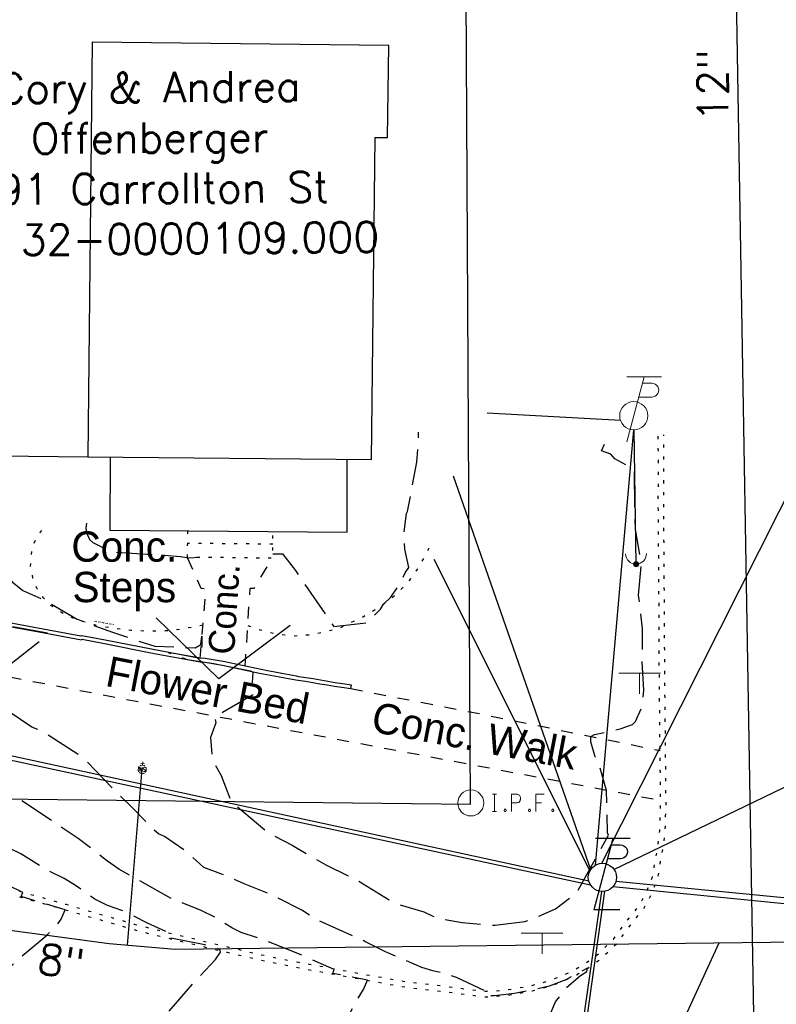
# Model space of a CAD drawing. Extents: x 2300122 to 2305194, y 360020 to 364238.
# Tile 37 of 93: x 2302917 to 2302987, y 360958 to 361049. Entities that reach past the tile are written whole.
import ezdxf

# ---------------------------------------------------------------- set-up
doc = ezdxf.new("R2010")
doc.units = 0
doc.header["$LTSCALE"] = 20
doc.header["$MEASUREMENT"] = 0
for name, pattern in [('DGN Style 2', [0.017105, 0.010263, -0.006842]), ('fenceex', [0]), ('foctvex', [0]), ('OhDOT_USTN1', [0.055, 0.014, -0.041]), ('OhDOT_USTN3', [0.22, 0.165, -0.055]), ('OhDOT_USTN5', [0.11, 0.055, -0.055]), ('ohelecex', [0]), ('ohteleex', [0]), ('rowex', [0]), ('sanex', [0]), ('waterex', [0])]:
    doc.linetypes.add(name, pattern=pattern)
for name, color, linetype in [('BD_X_Building', 231, 'Continuous'), ('BD_X_Porch_or_Deck', 7, 'Continuous'), ('CM_X_Wall', 254, 'Continuous'), ('DT_X_Contour_Major', 132, 'OhDOT_USTN3'), ('DT_X_Contour_Minor', 136, 'OhDOT_USTN3'), ('PV_X_Curb', 120, 'OhDOT_USTN1'), ('PV_X_Steps', 120, 'OhDOT_USTN1'), ('PV_X_Text', 7, 'Continuous'), ('PV_X_Walk', 120, 'OhDOT_USTN5'), ('RD_X_Fence', 230, 'fenceex'), ('RW_X_Fee_RW', 6, 'rowex'), ('SN_X_Public', 3, 'Continuous'), ('SV_X_Mon_Cells_Found', 7, 'Continuous'), ('SV_X_Text_Name', 7, 'Continuous'), ('UT_X_Electric_Cells', 1, 'Continuous'), ('UT_X_Misc_Cells', 7, 'Continuous'), ('UT_X_Overhead_Electric', 1, 'ohelecex'), ('UT_X_Overhead_Telecom', 30, 'ohteleex'), ('UT_X_Sanitary_Line', 3, 'sanex'), ('UT_X_Sanitary_Text', 7, 'Continuous'), ('UT_X_Water', 133, 'waterex'), ('UT_X_Water_Cells', 133, 'Continuous'), ('UT_X_Water_Text', 7, 'Continuous'), ('VG_X_Flower_Bed', 3, 'OhDOT_USTN1'), ('VG_X_Text', 7, 'Continuous')]:
    doc.layers.add(name, color=color, linetype=linetype)
doc.layers.add('LA', color=253, linetype='DGN Style 2', lineweight=13)
doc.styles.add('Simplex Normal (0.14)', font='Simplex.shx')
doc.styles.add('Straight-Normal', font='font30.shx', dxfattribs={"height": 0.14})

# ---------------------------------------------------------------- blocks, each defined once
blk = doc.blocks.new('WSS')
at = {"layer": 'Defpoints', "color": 133, "linetype": 'Continuous', "lineweight": 30}
blk.add_point((0, 0), dxfattribs=at)
at = {"layer": 'UT_X_Water_Cells', "color": 133, "linetype": 'Continuous', "lineweight": 0}
for p, q in [((0.032, 0.106), (-0.032, 0.106)), ((0, 0.074), (0, 0.138)), ((0.02, 0.008), (0.055, -0.01))]:
    blk.add_line(p, q, dxfattribs=at)
at = {"layer": 'UT_X_Water_Cells', "color": 133, "linetype": 'Continuous', "lineweight": 0, "flags": 128}
for points in [[(-0.059, 0.045), (-0.074, 0.03), (-0.074, -0.03), (-0.059, -0.045)], [(-0.055, 0.035), (-0.041, -0.041), (-0.027, 0.035), (-0.013, -0.041), (0.001, 0.035)], [(0.045, 0.059), (0.03, 0.074), (-0.03, 0.074), (-0.045, 0.059)], [(0.059, -0.045), (0.074, -0.03), (0.074, 0.03), (0.059, 0.045)], [(-0.045, -0.059), (-0.03, -0.074), (0.03, -0.074), (0.045, -0.059)]]:
    blk.add_lwpolyline(points, dxfattribs=at)
at = {"layer": 'UT_X_Water_Cells', "color": 133, "linetype": 'Continuous', "lineweight": 0, "extrusion": (0, 0, -1)}
for centre, radius, start, end in [((-0.028, 0.02), 0.0135, 303.6324, 53.7413), ((-0.039, -0.005), 0.04, 61.3463, 118.6537), ((-0.037, -0.009), 0.0316, 235.6037, 316.3305), ((-0.044, -0.022), 0.017, 132.0642, 228.5117)]:
    blk.add_arc(centre, radius, start, end, dxfattribs=at)
blk = doc.blocks.new('SGN1P_anno')
at = {"layer": 'SN_X_Public', "color": 3, "linetype": 'Continuous', "lineweight": 0}
for p, q in [((0, 0.96), (0, -0.96)), ((0, 0), (-0.96, 0))]:
    blk.add_line(p, q, dxfattribs=at)
blk = doc.blocks.new('DM_anno')
at = {"layer": 'UT_X_Misc_Cells', "linetype": 'foctvex', "true_color": 0xa56100}
h = blk.add_hatch(color=44, dxfattribs=at)
edge = h.paths.add_edge_path()
edge.add_arc((0, 0), 0.12, 0, 360)
at = {"layer": 'UT_X_Misc_Cells', "color": 44, "linetype": 'Continuous', "lineweight": 0, "true_color": 0xa56100}
blk.add_circle((0, 0), 0.12, dxfattribs=at)
blk.add_arc((0.48, 0), 0.48, 90, 270, dxfattribs=at)
blk = doc.blocks.new('TLPW')
at = {"linetype": 'Continuous'}
for p, q in [((0.0482, 0.18), (-0.0402, -0.15)), ((0.1282, 0.18), (-0.0318, 0.18)), ((0.0402, 0.15), (0.0827, 0.15)), ((0.0231, 0.0863), (0.0827, 0.0863)), ((0.0798, -0.15), (-0.0402, -0.15))]:
    blk.add_line(p, q, dxfattribs=at)
blk.add_circle((0, 0), 0.065, dxfattribs=at)
at = {"linetype": 'Continuous', "extrusion": (0, 0, -1)}
blk.add_arc((-0.0833, 0.1181), 0.0319, 88.8767, 271.1233, dxfattribs=at)
blk = doc.blocks.new('ODOT ELEC TELE LIGHT POLE')
blk.add_blockref('TLPW', (0, 0))
blk = doc.blocks.new('ODOT Elec Tele Pole')
at = {"layer": 'UT_X_Electric_Cells', "linetype": 'Continuous', "lineweight": 13}
for p, q in [((0.0482, 0.18), (-0.0321, -0.12)), ((0.1282, 0.18), (-0.0318, 0.18)), ((0.0402, 0.15), (0.0827, 0.15)), ((0.0231, 0.0862), (0.0827, 0.0862))]:
    blk.add_line(p, q, dxfattribs=at)
at = {"layer": 'UT_X_Electric_Cells', "linetype": 'Continuous', "lineweight": 0}
blk.add_circle((0, 0), 0.065, dxfattribs=at)
at = {"layer": 'UT_X_Electric_Cells', "linetype": 'Continuous', "lineweight": 13, "extrusion": (0, 0, -1)}
blk.add_arc((-0.0833, 0.1181), 0.0319, 88.8767, 271.1233, dxfattribs=at)
blk = doc.blocks.new('IPF')
at = {"layer": 'SV_X_Mon_Cells_Found', "color": 7, "linetype": 'Continuous', "lineweight": 0, "flags": 128}
for points in [[(0.1007, 0.04), (0.1184, 0.04)], [(0.1095, -0.04), (0.1095, 0.04)], [(0.1878, -0.04), (0.1878, 0.04), (0.2143, 0.04), (0.217, 0.0394), (0.2209, 0.0381), (0.2225, 0.0368), (0.2242, 0.0356), (0.2264, 0.0324), (0.228, 0.0293), (0.2291, 0.0242), (0.2291, 0.0167), (0.2286, 0.0142), (0.2275, 0.0104), (0.2253, 0.006), (0.2231, 0.0041), (0.2214, 0.0028), (0.2187, 0.0016), (0.2143, 0.0009), (0.1878, 0.0009)], [(0.3383, 0.04), (0.3002, 0.04), (0.3002, -0.04)], [(0.3002, 0.0009), (0.3272, 0.0009)], [(0.1007, -0.04), (0.1184, -0.04)], [(0.1575, -0.0293), (0.1602, -0.0293), (0.1619, -0.0305), (0.1635, -0.0331), (0.1635, -0.0362), (0.1619, -0.0387), (0.1602, -0.04), (0.1575, -0.04), (0.1558, -0.0387), (0.1542, -0.0362), (0.1542, -0.0331), (0.1558, -0.0305), (0.1575, -0.0293)], [(0.2699, -0.0293), (0.2727, -0.0293), (0.2743, -0.0305), (0.276, -0.0331), (0.276, -0.0362), (0.2743, -0.0387), (0.2727, -0.04), (0.2699, -0.04), (0.2683, -0.0387), (0.2666, -0.0362), (0.2666, -0.0331), (0.2683, -0.0305), (0.2699, -0.0293)], [(0.3774, -0.0293), (0.3801, -0.0293), (0.3818, -0.0305), (0.3835, -0.0331), (0.3835, -0.0362), (0.3818, -0.0387), (0.3801, -0.04), (0.3774, -0.04), (0.3757, -0.0387), (0.3741, -0.0362), (0.3741, -0.0331), (0.3757, -0.0305), (0.3774, -0.0293)]]:
    blk.add_lwpolyline(points, dxfattribs=at)
at = {"layer": 'SV_X_Mon_Cells_Found', "color": 7, "linetype": 'Continuous', "lineweight": 0}
blk.add_circle((0, 0), 0.06, dxfattribs=at)

msp = doc.modelspace()

# ---------------------------------------------------------------- linework, layer by layer
at = {"layer": 'BD_X_Building', "flags": 128}
msp.add_lwpolyline([(2302950.85, 361046.942), (2302923.44, 361047.224), (2302923.046, 361008.977), (2302949.256, 361008.708), (2302949.569, 361038.453), (2302950.737, 361038.442), (2302950.85, 361046.942)], close=True, dxfattribs=at)
at = {"layer": 'BD_X_Porch_or_Deck'}
msp.add_lwpolyline([(2302925.128, 361008.956), (2302925.09, 361002.206), (2302946.99, 361002.012), (2302946.997, 361008.731)], dxfattribs=at)
at = {"layer": 'CM_X_Wall', "flags": 128}
msp.add_lwpolyline([(2302908.649, 360994.609), (2302918.036, 360992.9), (2302922.463, 360992.088), (2302922.458, 360992.117), (2302922.541, 360992.148), (2302924.589, 360991.726), (2302929.031, 360990.852), (2302933.416, 360990.034), (2302933.681, 360990.047), (2302935.475, 360989.721), (2302938.904, 360988.996), (2302938.904, 360988.996), (2302938.904, 360988.996), (2302938.904, 360988.996), (2302938.904, 360988.996), (2302938.904, 360988.996), (2302940.243, 360988.748), (2302940.914, 360988.632), (2302941.583, 360988.508), (2302942.252, 360988.38), (2302942.466, 360988.34), (2302943.141, 360988.247), (2302943.813, 360988.139), (2302944.483, 360988.016), (2302945.158, 360987.921), (2302945.829, 360987.804), (2302946.503, 360987.709), (2302947.338, 360987.574), (2302947.389, 360987.898), (2302946.553, 360988.02), (2302945.878, 360988.115), (2302945.207, 360988.232), (2302944.537, 360988.351), (2302943.867, 360988.474), (2302943.194, 360988.581), (2302942.523, 360988.674), (2302942.313, 360988.713), (2302941.645, 360988.841), (2302940.975, 360988.965), (2302940.304, 360989.081), (2302940.304, 360989.081), (2302940.304, 360989.081), (2302940.304, 360989.081), (2302940.304, 360989.081), (2302940.304, 360989.081), (2302939.635, 360989.205), (2302935.538, 360990.072), (2302933.702, 360990.367), (2302933.437, 360990.358), (2302929.092, 360991.171), (2302924.652, 360992.044), (2302922.498, 360992.444), (2302922.411, 360992.426), (2302922.416, 360992.397), (2302918.096, 360993.226), (2302908.717, 360994.957)], dxfattribs=at)
at = {"layer": 'DT_X_Contour_Major', "elevation": 970, "flags": 128}
msp.add_lwpolyline([(2302843.592, 360931.37), (2302846.609, 360931.987), (2302849.843, 360932.364), (2302853.278, 360932.457), (2302856.598, 360932.403), (2302859.875, 360932.169), (2302863.081, 360931.809), (2302865.678, 360931.396), (2302868.447, 360931.124), (2302874.424, 360930.206), (2302877.732, 360929.526), (2302879.773, 360929.251), (2302886.714, 360927.881), (2302890.345, 360926.632), (2302892.452, 360925.696), (2302893.326, 360925.647), (2302896.108, 360925.194), (2302897.513, 360923.725), (2302897.817, 360922.862), (2302898.858, 360918.707), (2302899.249, 360917.517), (2302899.612, 360917.237), (2302900.754, 360916.662), (2302900.919, 360916.464), (2302901.423, 360914.944), (2302901.736, 360915.233), (2302902.278, 360916.36), (2302902.526, 360916.518), (2302903.894, 360916.963), (2302904.221, 360917.177), (2302904.477, 360918.212), (2302904.929, 360921.014), (2302905.028, 360921.257), (2302905.531, 360921.612), (2302907.302, 360922.356), (2302910.997, 360921.75), (2302914.004, 360919.991), (2302916.751, 360918.954), (2302922.823, 360916.408), (2302930.472, 360912.984), (2302934.165, 360911.05), (2302935.004, 360910.774), (2302935.367, 360911.06), (2302936.115, 360912.257), (2302936.618, 360912.786), (2302937.201, 360914.62), (2302937.254, 360918.258), (2302940.571, 360916.449), (2302941.632, 360916.048), (2302943.086, 360915.118), (2302946.099, 360914.088), (2302946.406, 360913.848), (2302946.98, 360913.812), (2302946.818, 360914.446), (2302949.187, 360912.703), (2302951.492, 360910.849), (2302951.861, 360910.67), (2302951.985, 360910.844), (2302951.978, 360917.595), (2302952.141, 360921.09), (2302952.821, 360924.769), (2302953.07, 360927.585), (2302953.68, 360931.565), (2302955.145, 360935.845), (2302956.401, 360938.8), (2302957.616, 360942.031), (2302961.536, 360950.715), (2302964.131, 360954.653), (2302965.482, 360956.861), (2302966.248, 360958.667), (2302967.292, 360960.008), (2302968.556, 360961.079), (2302969.118, 360961.449), (2302969.2, 360961.768), (2302967.194, 360960.699), (2302965.653, 360960.094), (2302962.449, 360959.424), (2302960.609, 360959.207), (2302959.833, 360959.22), (2302959.91, 360959.595), (2302957.092, 360960.92), (2302956.178, 360961.229), (2302954.902, 360961.518), (2302953.907, 360961.843), (2302950.531, 360963.274), (2302948.637, 360964.242), (2302944.123, 360966.259), (2302942.798, 360967.133), (2302940.139, 360968.49), (2302937.492, 360969.545), (2302936.179, 360970.154), (2302933.777, 360971.058), (2302932.295, 360972.423), (2302930.125, 360973.907), (2302929.582, 360974.172), (2302929.058, 360974.604), (2302927.191, 360976.559), (2302925.352, 360978.343), (2302922.597, 360981.227), (2302918.657, 360983.727), (2302917.876, 360984.02), (2302915.772, 360985.419), (2302914.677, 360986.811), (2302914.188, 360987.78), (2302914.416, 360988.386), (2302914.876, 360989.008), (2302919.318, 360992.529), (2302919.328, 360992.702), (2302909.14, 360994.564), (2302907.729, 360995.17), (2302903.273, 360999.067), (2302901.825, 361000.176), (2302900.344, 361001.162), (2302897.485, 361003.287), (2302896.826, 361003.585), (2302892.347, 361004.032), (2302885.441, 361007.032), (2302884.556, 361007.314), (2302883.289, 361007.5)], dxfattribs=at)
at = {"layer": 'DT_X_Contour_Minor', "flags": 128}
for points, elevation in [([(2302828.106, 360941.442), (2302830.611, 360942.552), (2302832.663, 360942.417), (2302834.392, 360942.412), (2302835.526, 360941.829), (2302837.267, 360941.924), (2302838.382, 360941.893), (2302841.76, 360942.157), (2302847.578, 360942.826), (2302851.326, 360942.977), (2302853.557, 360942.914), (2302857.012, 360942.584), (2302859.352, 360942.251), (2302864.461, 360941.825), (2302871.508, 360940.867), (2302876.337, 360939.999), (2302883.624, 360938.56), (2302890.135, 360937.149), (2302894.556, 360936.073), (2302895.528, 360936.366), (2302896.486, 360936.914), (2302897.163, 360937.459), (2302898.344, 360939.425), (2302898.029, 360942.244), (2302898.082, 360942.33), (2302900.817, 360943.039), (2302901.561, 360942.983), (2302903.366, 360942.508), (2302904.259, 360942.49), (2302904.397, 360942.89), (2302909.815, 360939.82), (2302910.035, 360940.432), (2302910.206, 360941.643), (2302909.713, 360944.704), (2302909.618, 360948.069), (2302909.94, 360951.561), (2302910.277, 360954.038), (2302910.982, 360956.27), (2302911.628, 360957.347), (2302912.438, 360958.39), (2302914.099, 360960.133), (2302916.722, 360962.695), (2302919.205, 360964.75), (2302920.182, 360965.729), (2302920.6, 360966.292), (2302920.973, 360967.164), (2302916.889, 360968.38), (2302917.045, 360968.75), (2302915.298, 360969.591), (2302912.362, 360971.234), (2302911.079, 360971.777), (2302908.259, 360973.186), (2302906.636, 360973.712), (2302903.754, 360975.736), (2302902.997, 360976.141), (2302900.998, 360976.839), (2302900.503, 360977.089), (2302897.561, 360979.239), (2302896.313, 360979.884), (2302895.889, 360980.268), (2302895.532, 360980.754), (2302894.688, 360981.144), (2302893.422, 360982.313), (2302892.009, 360983.261), (2302888.739, 360985.847), (2302884.973, 360988.269), (2302881.216, 360990.225), (2302879.559, 360990.816), (2302875.374, 360992.803), (2302872.478, 360994.335), (2302870.571, 360994.977), (2302870.374, 360995.776), (2302867.294, 360997.953), (2302867.178, 360999.994), (2302867.457, 361002.444), (2302859.864, 361003.889), (2302859.803, 361004.235), (2302853.816, 361006.223), (2302851.312, 361007.357), (2302848.318, 361008.41), (2302845.775, 361009.456), (2302844.271, 361010.279), (2302843.598, 361010.821), (2302841.849, 361013.263), (2302839.384, 361016.345), (2302838.194, 361018.076), (2302837.106, 361019.485), (2302836.351, 361022.726)], 967), ([(2302831.32, 360938.723), (2302831.826, 360940.394), (2302832.286, 360940.594), (2302832.999, 360940.416), (2302834.752, 360938.817), (2302835.189, 360938.502), (2302838.755, 360938.478), (2302842.309, 360938.887), (2302849.546, 360939.395), (2302853.724, 360939.561), (2302868.393, 360937.973), (2302871.584, 360937.481), (2302877.283, 360936.32), (2302880.52, 360935.781), (2302886.772, 360934.401), (2302889.665, 360933.46), (2302891.646, 360933.077), (2302892.791, 360932.694), (2302894.511, 360932.519), (2302895.431, 360932.322), (2302896.122, 360931.953), (2302896.645, 360931.411), (2302897.946, 360930.633), (2302898.87, 360929.063), (2302899.273, 360928.994), (2302899.627, 360929.106), (2302900.439, 360929.895), (2302901.574, 360929.983), (2302902.142, 360929.952), (2302902.379, 360929.844), (2302903.08, 360929.095), (2302903.302, 360928.999), (2302903.566, 360929.38), (2302904.03, 360930.621), (2302904.404, 360930.985), (2302904.858, 360931.257), (2302905.637, 360931.483), (2302906.089, 360931.03), (2302906.555, 360930.4), (2302907.609, 360929.381), (2302908.333, 360928.915), (2302908.634, 360928.821), (2302909.258, 360929.687), (2302909.748, 360930.611), (2302910.365, 360932.181), (2302910.402, 360932.882), (2302910.019, 360933.796), (2302910.466, 360935.315), (2302910.93, 360936.072), (2302911.466, 360935.958), (2302912.883, 360935.195), (2302913.796, 360935.05), (2302914.8, 360935.021), (2302915.729, 360935.354), (2302917.487, 360934.634), (2302917.636, 360935.052), (2302923.907, 360931.144), (2302924.068, 360931.111), (2302924.221, 360932.784), (2302924.178, 360933.295), (2302923.731, 360935.141), (2302923.702, 360935.886), (2302923.393, 360937.595), (2302923.371, 360939.175), (2302923.633, 360942.615), (2302923.671, 360944.276), (2302924.408, 360948.9), (2302925.659, 360951.626), (2302926.96, 360953.464), (2302929.624, 360956.714), (2302932.751, 360960.358), (2302934.854, 360962.558), (2302935.296, 360963.238), (2302935.279, 360963.385), (2302934.998, 360963.598), (2302933.848, 360963.918), (2302930.604, 360964.547), (2302930.781, 360964.909), (2302928.549, 360965.922), (2302926.492, 360966.983), (2302924.856, 360967.568), (2302923.706, 360968.149), (2302921.923, 360969.412), (2302920.876, 360970.038), (2302919.281, 360970.822), (2302916.879, 360972.319), (2302913.321, 360974.03), (2302911.453, 360975.168), (2302910.686, 360975.523), (2302909.216, 360976.031), (2302906.676, 360977.435), (2302903.853, 360980.047), (2302901.275, 360982.852), (2302899.177, 360984.266), (2302897.648, 360985.051), (2302896.714, 360985.44), (2302895.639, 360986.426), (2302894.799, 360987.031), (2302891.672, 360988.73), (2302890.439, 360989.534), (2302888.854, 360990.727), (2302886.435, 360992.096), (2302883.712, 360994.374), (2302883.337, 360994.891), (2302883.743, 360995.943), (2302884.33, 360998.653), (2302884.415, 360999.355), (2302876.608, 361000.812), (2302876.486, 361001.133), (2302875.945, 361001.365), (2302875.218, 361001.54), (2302868.047, 361003.966), (2302865.923, 361004.843), (2302864.793, 361005.194), (2302863.2, 361005.308), (2302858.336, 361006.721), (2302856.697, 361007.622), (2302855.69, 361007.934), (2302854.715, 361008.443), (2302852.797, 361009.137), (2302850.803, 361009.985), (2302847.77, 361012.084), (2302846.291, 361013.199), (2302845.092, 361014.598), (2302843.442, 361016.337), (2302842.471, 361018.066), (2302841.912, 361018.736), (2302840.912, 361019.724), (2302840.73, 361019.992), (2302840.071, 361021.985)], 968), ([(2302837.535, 360934.835), (2302838.9, 360935.095), (2302840.068, 360935.171), (2302841.047, 360935.085), (2302842.941, 360935.446), (2302846.197, 360935.716), (2302849.732, 360935.882), (2302856.59, 360935.972), (2302867.982, 360934.703), (2302871.637, 360934.127), (2302879.307, 360932.723), (2302886.733, 360931.05), (2302891.898, 360929.229), (2302892.908, 360929.025), (2302895.866, 360928.996), (2302896.583, 360928.544), (2302896.837, 360928.079), (2302897.423, 360928.069), (2302898.515, 360927.021), (2302899.126, 360925.062), (2302899.723, 360924.719), (2302900.012, 360924.637), (2302901.347, 360924.974), (2302902.979, 360924.885), (2302903.995, 360925.287), (2302904.266, 360926.449), (2302905.29, 360926.93), (2302905.977, 360926.31), (2302907.292, 360926.409), (2302911.246, 360924.832), (2302920.71, 360920.581), (2302921.306, 360920.396), (2302921.54, 360920.54), (2302922.237, 360921.347), (2302924.008, 360923.799), (2302924.043, 360923.991), (2302922.997, 360925.634), (2302922.903, 360926.058), (2302923.057, 360926.178), (2302925.008, 360926.441), (2302925.314, 360927.624), (2302925.644, 360927.593), (2302927.327, 360926.721), (2302928.451, 360926.259), (2302931.796, 360925.272), (2302931.964, 360925.68), (2302937.451, 360921.686), (2302937.536, 360921.792), (2302937.7, 360923.096), (2302937.943, 360923.893), (2302937.466, 360927.225), (2302937.208, 360930.072), (2302937.407, 360933.307), (2302937.282, 360936.049), (2302940.204, 360943.835), (2302941.599, 360947.181), (2302945.055, 360954.055), (2302947.138, 360957.427), (2302948.492, 360959.812), (2302948.87, 360960.665), (2302945.667, 360961.28), (2302945.81, 360961.636), (2302942.609, 360963.052), (2302939.041, 360964.478), (2302937.212, 360965.071), (2302936.395, 360965.45), (2302934.927, 360966.39), (2302933.514, 360967.083), (2302930.83, 360968.163), (2302925.922, 360970.912), (2302924.638, 360971.81), (2302922.16, 360973.734), (2302916.12, 360977.777), (2302914.381, 360978.534), (2302910.604, 360980.445), (2302907.118, 360983.517), (2302903.88, 360986.229), (2302900.035, 360991.649), (2302899.968, 360996.472), (2302892.702, 360997.841), (2302892.544, 360998.164), (2302883.904, 361002.241), (2302883.469, 361002.669), (2302883.508, 361000.929), (2302878.958, 361002.204), (2302878.891, 361003.921), (2302876.462, 361004.414), (2302874.374, 361005.039), (2302872.386, 361005.203), (2302870.751, 361005.73), (2302867.941, 361007.071), (2302865.753, 361007.689), (2302864.975, 361008.018), (2302863.263, 361008.153), (2302858.285, 361010.086), (2302855.398, 361011.652), (2302852.908, 361013.365), (2302849.697, 361016.275), (2302846.532, 361020.093), (2302846.108, 361020.783)], 969), ([(2302898.138, 361009.508), (2302901.167, 361009.136), (2302915.064, 360999.154), (2302915.13, 360998.68), (2302916.054, 360997.431), (2302917.043, 360996.622), (2302918.949, 360995.794), (2302922.054, 360993.989), (2302925.318, 360992.768), (2302929.231, 360991.475), (2302932.971, 360991.345), (2302933.497, 360991.648), (2302933.59, 360992.414), (2302933.54, 360990.374), (2302930.465, 360990.91), (2302932.239, 360990.262), (2302934.674, 360989.887), (2302938.061, 360989.226), (2302938.299, 360989.095), (2302938.203, 360987.926), (2302938.326, 360987.161), (2302938.251, 360986.979), (2302935.477, 360985.358), (2302934.727, 360985.019), (2302934.865, 360984.409), (2302934.388, 360983.065), (2302934.551, 360980.998), (2302935.378, 360979.562), (2302936.199, 360977.352), (2302936.421, 360977.033), (2302939.751, 360974.258), (2302941.908, 360973.135), (2302945.017, 360971.316), (2302947.816, 360969.959), (2302951.175, 360967.897), (2302951.817, 360967.629), (2302954.085, 360966.978), (2302954.838, 360966.584), (2302955.53, 360966.343), (2302957.609, 360965.983), (2302960.677, 360965.725), (2302963.401, 360966.08), (2302963.986, 360966.256), (2302966.24, 360967.243), (2302968.224, 360968.771), (2302971.126, 360974.045), (2302971.026, 360974.262), (2302970.948, 360978.155), (2302970.169, 360980.887), (2302969.89, 360981.284), (2302969.491, 360982.658), (2302969.489, 360983.139), (2302969.835, 360983.337), (2302972.216, 360983.851), (2302973.344, 360984.259), (2302973.634, 360984.541), (2302974.231, 360985.877), (2302974.395, 360987.431), (2302974.246, 360990.051), (2302974.273, 360993.091), (2302973.912, 360996.187), (2302974.173, 360998.997), (2302973.611, 361002.263), (2302973.515, 361007.81), (2302971.72, 361008.766), (2302971.351, 361009.21), (2302970.489, 361009.51), (2302971.179, 361011.046)], 971), ([(2302940.124, 361000.01), (2302941.034, 361000.003), (2302942.227, 360998.458), (2302945.755, 360993.308), (2302948.853, 360993.663), (2302950.073, 360994.906), (2302950.356, 360995.366), (2302951.046, 360996.022), (2302951.955, 360997.366), (2302952.347, 360998.259), (2302952.697, 360998.763), (2302952.312, 361000.457), (2302952.263, 361002.004), (2302952.481, 361003.724), (2302952.584, 361003.926), (2302953.445, 361008.485), (2302953.601, 361011.236)], 972), ([(2302922.938, 361002.84), (2302922.871, 361002.384), (2302922.913, 361001.967), (2302923.191, 361001.345), (2302923.51, 361001.044), (2302925.16, 361000.217), (2302931.622, 360999.778), (2302932.385, 360999.656), (2302933.792, 360999.714)], 972)]:
    msp.add_lwpolyline(points, dxfattribs=dict(at, elevation=elevation))
at = {"layer": 'LA', "flags": 128}
msp.add_lwpolyline([(2302923.675, 360993.812), (2302924.468, 360993.645), (2302925.462, 360993.489)], dxfattribs=at)
at = {"layer": 'PV_X_Curb', "flags": 128}
for points in [[(2302653.453, 361010.459), (2302653.95, 361010.47), (2302663.143, 361010.693), (2302673.15, 361010.732), (2302676.143, 361010.723), (2302678.084, 361010.669), (2302684.586, 361010.622), (2302692.636, 361010.682), (2302699.666, 361010.741), (2302709.667, 361010.844), (2302711.972, 361010.845), (2302714.531, 361010.864), (2302717.726, 361010.816), (2302718.619, 361010.837), (2302726.61, 361010.96), (2302730.419, 361010.986), (2302732.641, 361010.967), (2302735.947, 361010.974), (2302738.625, 361010.861), (2302739.943, 361010.843), (2302742.33, 361010.853), (2302743.721, 361010.913), (2302748.601, 361010.914), (2302751.539, 361010.861), (2302753.571, 361010.85), (2302756.979, 361010.693), (2302759.687, 361010.572), (2302762.564, 361010.479), (2302763.994, 361010.403), (2302766.449, 361010.224), (2302767.408, 361010.138), (2302768.946, 361009.966), (2302770.921, 361009.738), (2302773.45, 361009.485), (2302776.658, 361009.104), (2302779.594, 361008.72), (2302781.161, 361008.53), (2302782.207, 361008.341), (2302784.463, 361007.922), (2302785.297, 361007.768), (2302786.511, 361007.56), (2302787.896, 361007.339), (2302789.624, 361007.076), (2302794.866, 361006.378), (2302796.611, 361006.095), (2302796.857, 361006.051), (2302800.096, 361005.464), (2302809.092, 361003.689), (2302813.655, 361002.759), (2302816.989, 361001.979), (2302819.289, 361001.445), (2302819.624, 361001.336), (2302820.02, 361001.247), (2302823.882, 361000.334), (2302832.836, 360998.22), (2302836.642, 360997.187), (2302837.841, 360996.935), (2302838.893, 360996.595), (2302839.437, 360996.368), (2302844.341, 360994.863), (2302848.268, 360993.71), (2302851.059, 360992.813), (2302855.017, 360991.504), (2302859.533, 360990.044), (2302861.178, 360989.445), (2302862.813, 360988.804), (2302865.624, 360987.745), (2302869.441, 360986.207), (2302878.138, 360982.743), (2302882.652, 360980.917), (2302888.017, 360978.871), (2302893.303, 360976.904), (2302900.643, 360974.28), (2302904.406, 360972.949), (2302905.209, 360972.657), (2302907.101, 360972.03), (2302912.177, 360970.364), (2302914.337, 360969.663), (2302916.98, 360968.813), (2302921.01, 360967.671), (2302925.421, 360966.399), (2302927.343, 360965.841), (2302928.905, 360965.43), (2302931.86, 360964.716), (2302936.028, 360963.72), (2302938.961, 360963.033), (2302942.537, 360962.312), (2302948.246, 360961.268), (2302951.972, 360960.595), (2302953.652, 360960.371), (2302955.268, 360960.198), (2302959.602, 360959.637), (2302960.36, 360959.63), (2302961.81, 360959.783), (2302962.986, 360959.981), (2302963.988, 360960.168), (2302965.549, 360960.568), (2302966.649, 360960.998), (2302967.584, 360961.412), (2302968.729, 360962.041), (2302970.077, 360962.991), (2302971.585, 360964.451), (2302972.432, 360965.615), (2302973.975, 360967.562), (2302974.686, 360968.895), (2302975.205, 360970.209), (2302975.452, 360971.728), (2302975.67, 360972.857), (2302975.769, 360973.545), (2302975.824, 360973.968), (2302975.859, 360974.444), (2302975.889, 360975.157), (2302975.904, 360975.832), (2302975.928, 360976.22), (2302975.947, 360977.081), (2302975.923, 360979.401), (2302975.828, 360988.669), (2302975.801, 360994.844), (2302975.728, 361004.846), (2302975.742, 361007.922), (2302975.725, 361010.995)], [(2302653.464, 361009.959), (2302653.961, 361009.97), (2302663.15, 361010.193), (2302673.15, 361010.232), (2302676.136, 361010.223), (2302678.075, 361010.169), (2302684.586, 361010.122), (2302692.639, 361010.182), (2302699.671, 361010.241), (2302709.67, 361010.344), (2302711.974, 361010.345), (2302714.529, 361010.364), (2302717.728, 361010.316), (2302718.628, 361010.337), (2302726.615, 361010.46), (2302730.418, 361010.486), (2302732.64, 361010.467), (2302735.937, 361010.474), (2302738.611, 361010.361), (2302739.94, 361010.343), (2302742.342, 361010.353), (2302743.732, 361010.413), (2302748.597, 361010.414), (2302751.533, 361010.361), (2302753.558, 361010.35), (2302756.956, 361010.193), (2302759.668, 361010.073), (2302762.543, 361009.979), (2302763.962, 361009.904), (2302766.408, 361009.725), (2302767.358, 361009.641), (2302768.89, 361009.469), (2302770.867, 361009.241), (2302773.395, 361008.988), (2302776.596, 361008.608), (2302779.532, 361008.224), (2302781.086, 361008.035), (2302782.117, 361007.849), (2302784.372, 361007.43), (2302785.209, 361007.276), (2302786.429, 361007.067), (2302787.819, 361006.845), (2302789.553, 361006.581), (2302794.793, 361005.883), (2302796.527, 361005.602), (2302796.768, 361005.559), (2302800.003, 361004.973), (2302808.994, 361003.199), (2302813.549, 361002.271), (2302816.876, 361001.492), (2302819.155, 361000.963), (2302819.492, 361000.853), (2302819.907, 361000.759), (2302823.767, 360999.848), (2302832.713, 360997.735), (2302836.525, 360996.7), (2302837.712, 360996.451), (2302838.719, 360996.126), (2302839.267, 360995.897), (2302844.197, 360994.384), (2302848.121, 360993.232), (2302850.904, 360992.338), (2302854.862, 360991.029), (2302859.371, 360989.572), (2302861.001, 360988.977), (2302862.634, 360988.337), (2302865.443, 360987.279), (2302869.255, 360985.743), (2302877.952, 360982.279), (2302882.47, 360980.452), (2302887.841, 360978.403), (2302893.131, 360976.434), (2302900.475, 360973.809), (2302904.237, 360972.479), (2302905.045, 360972.185), (2302906.945, 360971.555), (2302912.022, 360969.889), (2302914.183, 360969.187), (2302916.835, 360968.334), (2302920.872, 360967.19), (2302925.282, 360965.919), (2302927.21, 360965.359), (2302928.783, 360964.945), (2302931.743, 360964.23), (2302935.913, 360963.233), (2302938.855, 360962.545), (2302942.443, 360961.821), (2302948.157, 360960.776), (2302951.894, 360960.101), (2302953.592, 360959.874), (2302955.209, 360959.701), (2302959.568, 360959.137), (2302960.385, 360959.13), (2302961.877, 360959.288), (2302963.073, 360959.489), (2302964.096, 360959.68), (2302965.703, 360960.091), (2302966.842, 360960.536), (2302967.806, 360960.963), (2302968.994, 360961.616), (2302970.397, 360962.605), (2302971.963, 360964.121), (2302972.83, 360965.313), (2302974.395, 360967.287), (2302975.141, 360968.685), (2302975.69, 360970.075), (2302975.945, 360971.64), (2302976.163, 360972.774), (2302976.264, 360973.477), (2302976.322, 360973.918), (2302976.358, 360974.416), (2302976.389, 360975.141), (2302976.404, 360975.811), (2302976.428, 360976.199), (2302976.447, 360977.079), (2302976.423, 360979.407), (2302976.328, 360988.673), (2302976.301, 360994.847), (2302976.228, 361004.847), (2302976.242, 361007.923), (2302976.225, 361010.998)]]:
    msp.add_lwpolyline(points, dxfattribs=at)
at = {"layer": 'PV_X_Steps', "flags": 128}
for points in [[(2302932.262, 361002.142), (2302932.219, 360999.732), (2302940.119, 360999.64), (2302940.153, 361002.072)], [(2302940.137, 361000.907), (2302932.241, 361000.973)]]:
    msp.add_lwpolyline(points, dxfattribs=at)
at = {"layer": 'PV_X_Walk', "flags": 128}
for points in [[(2302840.142, 361002.819), (2302849.962, 361001.056), (2302859.781, 360999.293), (2302863.497, 360998.626), (2302873.307, 360996.785), (2302880.512, 360995.433), (2302890.318, 360993.55), (2302900.124, 360991.667), (2302909.93, 360989.783), (2302919.736, 360987.9), (2302926.36, 360986.628), (2302936.186, 360984.772), (2302946.012, 360982.917), (2302955.839, 360981.062), (2302965.665, 360979.206), (2302975.491, 360977.351), (2302975.945, 360977.265)], [(2302933.436, 360990.358), (2302933.951, 360996.769), (2302933.523, 360996.803), (2302932.219, 360999.732)], [(2302937.58, 360989.64), (2302938.043, 360996.848), (2302938.422, 360996.831), (2302940.119, 360999.64)], [(2302947.338, 360987.574), (2302959.573, 360985.191), (2302975.898, 360981.851)]]:
    msp.add_lwpolyline(points, dxfattribs=at)
at = {"layer": 'RD_X_Fence', "flags": 128}
msp.add_lwpolyline([(2302901.168, 361024.699), (2302901.14, 361009.203), (2302923.046, 361008.977)], dxfattribs=at)
at = {"layer": 'RW_X_Fee_RW', "flags": 128}
for points in [[(2302958.398, 360976.921), (2302957.452, 361149.569)], [(2302898.419, 360977.575), (2302958.398, 360976.921)]]:
    msp.add_lwpolyline(points, dxfattribs=at)
at = {"layer": 'UT_X_Misc_Cells', "flags": 128}
msp.add_lwpolyline([(2302973.682, 360999.055), (2302973.486, 361011.458)], dxfattribs=at)
at = {"layer": 'UT_X_Overhead_Electric', "linetype": 'Continuous', "flags": 128}
for points in [[(2302970.517, 360971.449), (2302995.992, 361021.989)], [(2302956.774, 361007.197), (2302969.483, 360970.868)]]:
    msp.add_lwpolyline(points, dxfattribs=at)
at = {"layer": 'UT_X_Overhead_Electric', "flags": 128}
msp.add_lwpolyline([(2302818.723, 361001.898), (2302969.46, 360969.468)], dxfattribs=at)
at = {"layer": 'UT_X_Overhead_Electric', "linetype": 'Continuous', "elevation": 970.64, "flags": 128}
msp.add_lwpolyline([(2302971.818, 360969.797), (2303069.934, 360960.253)], dxfattribs=at)
at = {"layer": 'UT_X_Overhead_Electric', "elevation": 970.64, "flags": 128}
msp.add_lwpolyline([(2302970.757, 360968.864), (2302960.688, 360896.908)], dxfattribs=at)
at = {"layer": 'UT_X_Overhead_Telecom', "linetype": 'Continuous', "flags": 128}
for points in [[(2302972.247, 361012.304), (2302959.915, 361013.005)], [(2302973.441, 361011.458), (2302969.898, 360971.265)], [(2302954.998, 360999.525), (2302969.413, 360970.747)], [(2302971.635, 360970.891), (2303014.187, 360991.392)], [(2302971.566, 360969.318), (2303070.084, 360959.524)]]:
    msp.add_lwpolyline(points, dxfattribs=at)
at = {"layer": 'UT_X_Overhead_Telecom', "flags": 128}
for points in [[(2302819.077, 361002.387), (2302969.304, 360969.843)], [(2302970.478, 360968.853), (2302960.28, 360897.083)]]:
    msp.add_lwpolyline(points, dxfattribs=at)
at = {"layer": 'UT_X_Sanitary_Line', "flags": 128}
msp.add_lwpolyline([(2302985.087, 360926.703), (2302981.127, 361158.306)], dxfattribs=at)
at = {"layer": 'UT_X_Water', "flags": 128}
msp.add_lwpolyline([(2301588.157, 360971.565), (2301693.914, 360972.921), (2301741.309, 360974.091), (2301815.943, 360973.857), (2301817.057, 360977.054), (2301820.938, 360977.232), (2301821.852, 360973.916), (2301979.125, 360974.984), (2302179.162, 360983.422), (2302180.686, 360983.447), (2302239.187, 360983.927), (2302240.657, 360983.872), (2302265.437, 360983.903), (2302338.768, 360984.161), (2302401.551, 360984.803), (2302443.984, 360984.648), (2302501.326, 360985.401), (2302533.149, 360985.74), (2302577.979, 360985.632), (2302633.292, 360986.01), (2302635.834, 360986.114), (2302722.663, 360987.122), (2302816.046, 360978.7), (2302925.015, 360964.036), (2302931.108, 360963.521), (2303006.245, 360964.396)], dxfattribs=at)
at = {"layer": 'UT_X_Water'}
for points in [[(2302926.699, 360963.894), (2302928.071, 360980.124)], [(2302948.799, 360899.703), (2302951.719, 360902.975), (2302954.951, 360906.635), (2302981.34, 360964.106)]]:
    msp.add_lwpolyline(points, dxfattribs=at)
at = {"layer": 'VG_X_Flower_Bed', "flags": 128}
for points in [[(2302933.683, 360993.428), (2302932.102, 360993.124), (2302930.606, 360992.915), (2302928.425, 360992.868), (2302927.01, 360992.935), (2302925.363, 360993.121), (2302923.662, 360993.443), (2302922.181, 360993.868), (2302920.859, 360994.453), (2302919.664, 360995.223), (2302918.97, 360995.939), (2302918.385, 360996.769), (2302917.987, 360997.779), (2302917.767, 360998.828), (2302917.801, 360999.731), (2302917.945, 361000.587), (2302918.243, 361001.364), (2302918.635, 361001.975), (2302919.353, 361002.746)], [(2302937.821, 360993.394), (2302939.185, 360992.932), (2302940.554, 360992.593), (2302942.162, 360992.457), (2302943.457, 360992.543), (2302944.972, 360992.815), (2302946.466, 360993.24), (2302948.424, 360994.18), (2302949.693, 360994.924), (2302951.078, 360995.888), (2302952.274, 360997.031), (2302953.091, 360997.941), (2302953.788, 360999.063), (2302954.306, 361000.046), (2302954.577, 361000.56)]]:
    msp.add_lwpolyline(points, dxfattribs=at)
at = {"layer": 'VG_X_Text'}
for points in [[(2302935.156, 360988.46), (2302929.372, 360994.101)], [(2302941.731, 360993.393), (2302935.156, 360988.46)]]:
    msp.add_lwpolyline(points, dxfattribs=at)

# ---------------------------------------------------------------- block references
at = {"layer": 'SN_X_Public', "xscale": 1.999999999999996, "yscale": 1.999999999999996, "zscale": 1.999999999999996, "rotation": 90.252144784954}
for p in [(2302974, 360989), (2302965, 360965)]:
    msp.add_blockref('SGN1P_anno', p, dxfattribs=at)
at = {"layer": 'SV_X_Mon_Cells_Found', "xscale": 20, "yscale": 20, "zscale": 20}
msp.add_blockref('IPF', (2302958.415, 360977.018), dxfattribs=at)
at = {"layer": 'UT_X_Electric_Cells'}
for name, p, xscale, yscale, zscale in [('ODOT Elec Tele Pole', (2302973.465, 361012.758), 20.00000000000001, 20.00000000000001, 20.00000000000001), ('ODOT ELEC TELE LIGHT POLE', (2302970.567, 360970.15), 20, 20, 20)]:
    msp.add_blockref(name, p, dxfattribs=dict(at, xscale=xscale, yscale=yscale, zscale=zscale))
at = {"layer": 'UT_X_Misc_Cells', "xscale": 2, "yscale": 2, "zscale": 2, "rotation": 90.90740280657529}
msp.add_blockref('DM_anno', (2302973.682, 360999.055), dxfattribs=at)
at = {"layer": 'UT_X_Water_Cells', "xscale": 5, "yscale": 5, "zscale": 5, "rotation": 355.1686595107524}
msp.add_blockref('WSS', (2302928.071, 360980.124), dxfattribs=at)

# ---------------------------------------------------------------- texts
at = {"layer": 'PV_X_Text', "insert": (2302926.421, 360998.394), "char_height": 2.8, "width": 26.60381, "attachment_point": 5, "line_spacing_factor": 0.8, "style": 'Straight-Normal'}
msp.add_mtext('Conc.\\PSteps', dxfattribs=at)
at = {"layer": 'PV_X_Text', "width": 23.46667, "attachment_point": 5, "style": 'Straight-Normal'}
for s, insert, char_height, rotation in [('Conc.', (2302935.64, 360994.917), 2.4, 86.33205), ('Conc. Walk', (2302958.761, 360983.21), 2.8, 349.308)]:
    msp.add_mtext(s, dxfattribs=dict(at, insert=insert, char_height=char_height, rotation=rotation))
at = {"layer": 'SV_X_Text_Name', "insert": (2302928.785, 361036.083), "char_height": 2.8, "width": 77.91464, "attachment_point": 5, "rotation": 0.47914, "style": 'Simplex Normal (0.14)'}
msp.add_mtext('Cory & Andrea\\POffenberger\\P391 Carrollton St\\P\\pxqc;PID: 32-0000109.000', dxfattribs=at)
at = {"layer": 'UT_X_Sanitary_Text', "insert": (2302980.744, 361043.255), "char_height": 2.8, "attachment_point": 5, "rotation": 90.97947, "style": 'Simplex Normal (0.14)'}
msp.add_mtext('12"', dxfattribs=at)
at = {"layer": 'UT_X_Water_Text', "insert": (2302920.597, 360962.401), "char_height": 2.8, "attachment_point": 5, "rotation": 352.33573, "style": 'Simplex Normal (0.14)'}
msp.add_mtext('8"', dxfattribs=at)
at = {"layer": 'VG_X_Text', "insert": (2302934.122, 360987.412), "char_height": 2.8, "width": 22.74825, "attachment_point": 5, "rotation": 349.12777, "style": 'Straight-Normal'}
msp.add_mtext('Flower Bed', dxfattribs=at)

doc.saveas('drawing.dxf')
